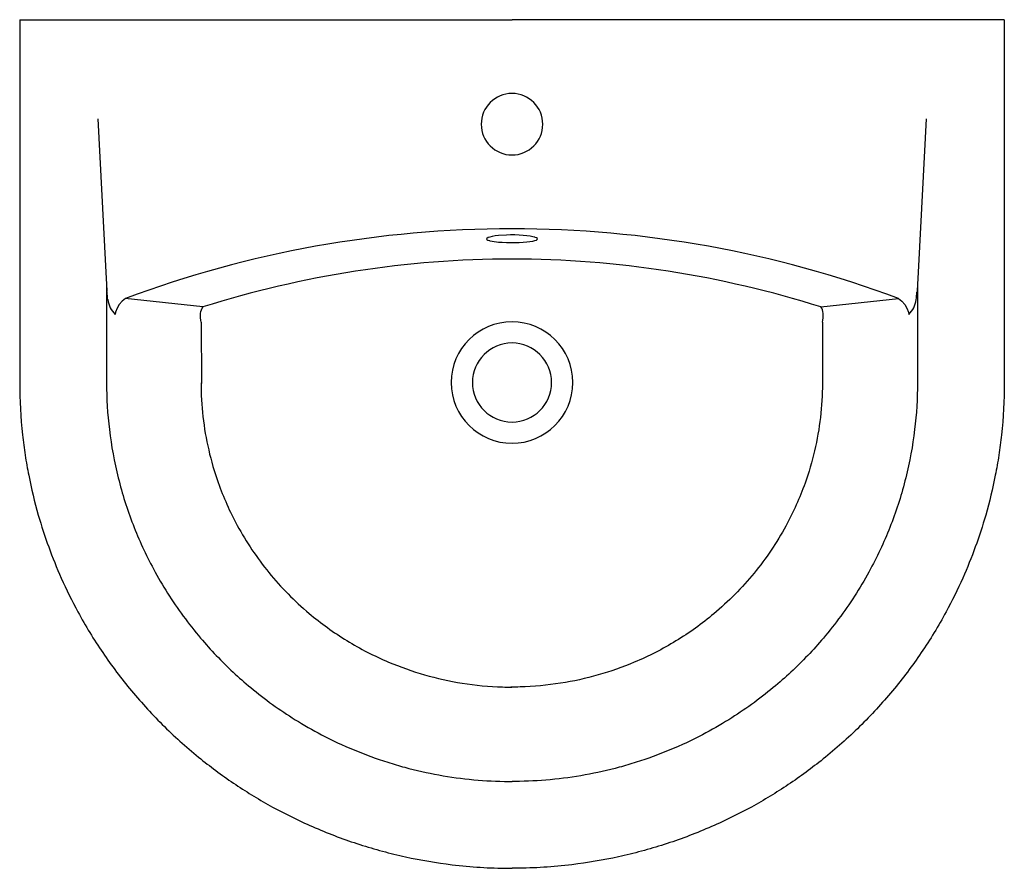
# Model space of a CAD drawing. Header units: millimetres. Extents: x 4636.11 to 4636.67, y 2627.29 to 2627.773.
import ezdxf

# ---------------------------------------------------------------- set-up
doc = ezdxf.new("R2010")
doc.units = ezdxf.units.MM
doc.layers.add('SANINDUSA', color=3, linetype='Continuous')

msp = doc.modelspace()

# ---------------------------------------------------------------- linework, layer by layer
at = {"layer": 'SANINDUSA'}
for p, q in [((4636.109532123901, 2627.773102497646), (4636.389551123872, 2627.77310255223)), ((4636.109532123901, 2627.773102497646), (4636.109532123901, 2627.566381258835)), ((4636.669570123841, 2627.773102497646), (4636.389551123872, 2627.77310255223)), ((4636.669570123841, 2627.773102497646), (4636.669570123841, 2627.566381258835)), ((4636.158932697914, 2627.622111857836), (4636.158932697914, 2627.566381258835)), ((4636.620169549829, 2627.622111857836), (4636.620169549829, 2627.566381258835)), ((4636.213791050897, 2627.60973193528), (4636.169535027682, 2627.614476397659)), ((4636.565184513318, 2627.60973193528), (4636.609440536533, 2627.614476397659)), ((4636.212791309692, 2627.600887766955), (4636.212869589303, 2627.565984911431)), ((4636.566184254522, 2627.600887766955), (4636.566105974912, 2627.565984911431))]:
    msp.add_line(p, q, dxfattribs=at)
at = {"layer": 'SANINDUSA', "flags": 128}
for points in [[(4636.153932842, 2627.716599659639), (4636.158332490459, 2627.633078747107), (4636.159110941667, 2627.618855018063), (4636.159126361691, 2627.618575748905)], [(4636.625169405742, 2627.716599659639), (4636.620769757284, 2627.633078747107), (4636.619991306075, 2627.618855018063), (4636.619975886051, 2627.618575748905)], [(4636.376257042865, 2627.649153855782), (4636.375953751, 2627.649049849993), (4636.375283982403, 2627.648657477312), (4636.375074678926, 2627.648263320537)], [(4636.375074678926, 2627.648263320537), (4636.375284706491, 2627.647923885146), (4636.375856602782, 2627.647601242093), (4636.376667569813, 2627.647343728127)], [(4636.381961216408, 2627.650251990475), (4636.38002339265, 2627.650011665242), (4636.378350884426, 2627.649725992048), (4636.376975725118, 2627.649400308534), (4636.376257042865, 2627.649153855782)], [(4636.402601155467, 2627.649251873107), (4636.401435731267, 2627.649577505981), (4636.399858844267, 2627.649889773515), (4636.397986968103, 2627.650156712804), (4636.395867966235, 2627.650370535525), (4636.393590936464, 2627.650520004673), (4636.391196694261, 2627.65060312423), (4636.38878351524, 2627.650615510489), (4636.386392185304, 2627.650559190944), (4636.381961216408, 2627.650251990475)], [(4636.402623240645, 2627.647390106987), (4636.403447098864, 2627.647692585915), (4636.403931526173, 2627.648038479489), (4636.403960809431, 2627.648497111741), (4636.403514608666, 2627.648869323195), (4636.402667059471, 2627.649233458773), (4636.402601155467, 2627.649251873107)], [(4636.376667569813, 2627.647343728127), (4636.376854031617, 2627.647284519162), (4636.378220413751, 2627.647002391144)], [(4636.378220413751, 2627.647002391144), (4636.381873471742, 2627.646569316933), (4636.384044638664, 2627.646425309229), (4636.386373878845, 2627.646331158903), (4636.388778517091, 2627.64628912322), (4636.391205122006, 2627.646298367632), (4636.393577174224, 2627.646359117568), (4636.395835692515, 2627.646469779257), (4636.397918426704, 2627.646629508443), (4636.399766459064, 2627.646834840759), (4636.40133396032, 2627.647084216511), (4636.402571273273, 2627.647371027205), (4636.402623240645, 2627.647390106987)], [(4636.159714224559, 2627.613804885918), (4636.159562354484, 2627.614595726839), (4636.159196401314, 2627.61821102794)], [(4636.169661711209, 2627.614476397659), (4636.167790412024, 2627.612854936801), (4636.166192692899, 2627.610972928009), (4636.164928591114, 2627.60885716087), (4636.164092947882, 2627.606639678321), (4636.163851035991, 2627.605303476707)], [(4636.609440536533, 2627.614476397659), (4636.611311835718, 2627.612854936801), (4636.612909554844, 2627.610972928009), (4636.614173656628, 2627.60885716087), (4636.615009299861, 2627.606639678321), (4636.615251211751, 2627.605303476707)], [(4636.619388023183, 2627.613804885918), (4636.619539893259, 2627.614595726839), (4636.619905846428, 2627.61821102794)], [(4636.212791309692, 2627.600887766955), (4636.212579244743, 2627.602159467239), (4636.212421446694, 2627.603485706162), (4636.212372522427, 2627.604762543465), (4636.212433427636, 2627.60596503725), (4636.212602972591, 2627.607069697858), (4636.212877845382, 2627.608054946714), (4636.213252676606, 2627.608901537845), (4636.213802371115, 2627.609714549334)], [(4636.566184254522, 2627.600887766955), (4636.566396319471, 2627.602159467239), (4636.566554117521, 2627.603485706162), (4636.566603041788, 2627.604762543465), (4636.566542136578, 2627.60596503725), (4636.566372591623, 2627.607069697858), (4636.566097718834, 2627.608054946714), (4636.565722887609, 2627.608901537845), (4636.5651731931, 2627.609714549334)]]:
    msp.add_lwpolyline(points, dxfattribs=at)
at = {"layer": 'SANINDUSA', "ltscale": 0.5}
for centre, radius, start, end in [((4636.389551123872, 2627.713602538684), 0.0175, 90, 270), ((4636.389551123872, 2627.713602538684), 0.0175, 270, 90), ((4636.389551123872, 2627.566602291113), 0.03457106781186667, 90, 270), ((4636.389551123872, 2627.566602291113), 0.03457106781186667, 270, 90), ((4636.389551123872, 2627.566602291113), 0.02250000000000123, 90, 270), ((4636.389551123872, 2627.566602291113), 0.02250000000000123, 270, 90)]:
    msp.add_arc(centre, radius, start, end, dxfattribs=at)
at = {"layer": 'SANINDUSA'}
for centre, radius, start, end in [((4636.389551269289, 2627.024156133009), 0.6299464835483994, 90.00001323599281, 110.4301871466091), ((4636.389550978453, 2627.024156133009), 0.6299464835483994, 69.56981285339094, 89.99998676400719), ((4636.390919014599, 2627.048146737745), 0.5887589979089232, 90.12848793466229, 107.5146395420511), ((4636.388056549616, 2627.048146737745), 0.5887589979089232, 72.48536045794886, 89.8715120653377), ((4636.173727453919, 2627.615392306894), 0.01410285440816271, 186.4629245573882, 225.6636620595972), ((4636.605374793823, 2627.615392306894), 0.01410285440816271, 314.3363379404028, 353.5370754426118)]:
    msp.add_arc(centre, radius, start, end, dxfattribs=at)
for points, knots in [([(4636.109537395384, 2627.566381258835), (4636.109537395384, 2627.556499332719), (4636.110075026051, 2627.546627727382), (4636.111569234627, 2627.532947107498), (4636.112073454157, 2627.529095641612), (4636.113244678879, 2627.52142579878), (4636.113911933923, 2627.517604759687), (4636.116156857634, 2627.50618975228), (4636.117977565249, 2627.498643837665), (4636.121872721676, 2627.48506781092), (4636.123843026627, 2627.479007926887), (4636.128196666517, 2627.46705383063), (4636.130580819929, 2627.461155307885), (4636.136083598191, 2627.448795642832), (4636.139257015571, 2627.442357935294), (4636.144840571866, 2627.432070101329), (4636.147096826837, 2627.428147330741), (4636.151795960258, 2627.420423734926), (4636.154239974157, 2627.416620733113), (4636.161849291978, 2627.405395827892), (4636.167291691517, 2627.398157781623), (4636.17604429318, 2627.387636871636), (4636.179088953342, 2627.384158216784), (4636.18534321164, 2627.377362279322), (4636.188554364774, 2627.374043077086), (4636.198432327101, 2627.364328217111), (4636.205343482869, 2627.35817497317), (4636.218955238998, 2627.347222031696), (4636.225569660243, 2627.342364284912), (4636.23919868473, 2627.333245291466), (4636.246215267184, 2627.328982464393), (4636.257363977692, 2627.322861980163), (4636.261366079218, 2627.320788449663), (4636.269455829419, 2627.316840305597), (4636.273545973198, 2627.314964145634), (4636.285943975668, 2627.309631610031), (4636.294379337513, 2627.306470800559), (4636.307239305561, 2627.302341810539), (4636.311553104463, 2627.301069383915), (4636.32022530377, 2627.298734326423), (4636.324586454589, 2627.297670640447), (4636.337736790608, 2627.294791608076), (4636.346592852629, 2627.29328789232), (4636.360825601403, 2627.291562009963), (4636.366159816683, 2627.291067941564), (4636.376830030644, 2627.290383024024), (4636.382170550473, 2627.290191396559), (4636.388191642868, 2627.290144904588), (4636.388871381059, 2627.290142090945), (4636.389551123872, 2627.290141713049)], [0, 0, 0, 0, 0.10727952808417, 0.10727952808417, 0.1493927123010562, 0.1493927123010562, 0.1915058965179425, 0.1915058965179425, 0.2757322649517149, 0.2757322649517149, 0.3446969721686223, 0.3446969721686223, 0.4136616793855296, 0.4136616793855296, 0.4913702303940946, 0.4913702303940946, 0.5402752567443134, 0.5402752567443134, 0.5891802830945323, 0.5891802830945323, 0.6869903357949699, 0.6869903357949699, 0.7368211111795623, 0.7368211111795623, 0.7866518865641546, 0.7866518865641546, 0.8863134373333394, 0.8863134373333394, 0.9745557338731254, 0.9745557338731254, 1.062798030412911, 1.062798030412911, 1.111107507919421, 1.111107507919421, 1.159416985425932, 1.159416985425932, 1.256035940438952, 1.256035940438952, 1.304146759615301, 1.304146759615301, 1.352257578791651, 1.352257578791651, 1.44847921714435, 1.44847921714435, 1.505717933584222, 1.505717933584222, 1.562956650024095, 1.562956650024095, 1.570240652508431, 1.570240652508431, 1.570240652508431, 1.570240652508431]), ([(4636.158937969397, 2627.566381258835), (4636.158937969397, 2627.557501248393), (4636.159467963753, 2627.548633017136), (4636.161638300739, 2627.530547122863), (4636.163331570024, 2627.521355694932), (4636.16671544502, 2627.507805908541), (4636.167977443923, 2627.50334582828), (4636.170780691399, 2627.494499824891), (4636.172319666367, 2627.490120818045), (4636.175665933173, 2627.481467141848), (4636.177473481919, 2627.477191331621), (4636.181352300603, 2627.468753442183), (4636.18342324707, 2627.464592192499), (4636.18812642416, 2627.455833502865), (4636.190794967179, 2627.451258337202), (4636.196445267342, 2627.442308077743), (4636.199428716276, 2627.437929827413), (4636.205699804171, 2627.429385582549), (4636.208989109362, 2627.425217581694), (4636.215304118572, 2627.417768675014), (4636.218284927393, 2627.414454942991), (4636.224434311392, 2627.408008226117), (4636.227604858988, 2627.404873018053), (4636.234127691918, 2627.39878868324), (4636.2374800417, 2627.395839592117), (4636.244924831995, 2627.389666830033), (4636.249045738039, 2627.386479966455), (4636.257492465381, 2627.380393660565), (4636.261820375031, 2627.377492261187), (4636.271105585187, 2627.371711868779), (4636.276084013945, 2627.368862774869), (4636.293266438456, 2627.359861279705), (4636.30591007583, 2627.354597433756), (4636.322122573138, 2627.349463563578), (4636.32531923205, 2627.34852599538), (4636.334945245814, 2627.345924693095), (4636.341440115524, 2627.344463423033), (4636.354528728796, 2627.342097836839), (4636.361128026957, 2627.341192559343), (4636.374399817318, 2627.339946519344), (4636.381052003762, 2627.339607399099), (4636.388322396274, 2627.339545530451), (4636.388936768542, 2627.339542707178), (4636.389551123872, 2627.339542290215)], [0, 0, 0, 0, 0.1177534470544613, 0.1177534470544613, 0.2414651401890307, 0.2414651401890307, 0.3028363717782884, 0.3028363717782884, 0.3642076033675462, 0.3642076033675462, 0.4255788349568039, 0.4255788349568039, 0.4869500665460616, 0.4869500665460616, 0.5567110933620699, 0.5567110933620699, 0.6264721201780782, 0.6264721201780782, 0.6962331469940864, 0.6962331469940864, 0.754695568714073, 0.754695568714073, 0.8131579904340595, 0.8131579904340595, 0.871620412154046, 0.871620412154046, 0.93963615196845, 0.93963615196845, 1.007651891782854, 1.007651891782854, 1.082394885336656, 1.082394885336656, 1.260071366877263, 1.260071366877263, 1.3032262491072, 1.3032262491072, 1.389536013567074, 1.389536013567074, 1.475845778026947, 1.475845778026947, 1.56215554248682, 1.56215554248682, 1.570122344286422, 1.570122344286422, 1.570122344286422, 1.570122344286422]), ([(4636.212663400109, 2627.566381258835), (4636.212663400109, 2627.559968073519), (4636.213028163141, 2627.553556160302), (4636.215211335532, 2627.534431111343), (4636.218121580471, 2627.521835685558), (4636.225399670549, 2627.501307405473), (4636.22903417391, 2627.493140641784), (4636.23842206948, 2627.475830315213), (4636.244452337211, 2627.466834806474), (4636.25813664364, 2627.450056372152), (4636.265788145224, 2627.442280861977), (4636.280868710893, 2627.429570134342), (4636.28806034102, 2627.424379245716), (4636.303174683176, 2627.415105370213), (4636.311102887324, 2627.411021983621), (4636.325985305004, 2627.404714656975), (4636.332849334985, 2627.402283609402), (4636.346843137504, 2627.398267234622), (4636.353967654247, 2627.396682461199), (4636.36879632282, 2627.394312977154), (4636.376511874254, 2627.393583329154), (4636.386005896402, 2627.393296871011), (4636.38777238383, 2627.393269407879), (4636.389538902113, 2627.393267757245)], [0, 0, 0, 0, 0.1120803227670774, 0.1120803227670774, 0.3362409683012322, 0.3362409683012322, 0.4910605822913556, 0.4910605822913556, 0.6773037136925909, 0.6773037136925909, 0.8635468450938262, 0.8635468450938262, 1.014177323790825, 1.014177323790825, 1.164807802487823, 1.164807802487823, 1.287497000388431, 1.287497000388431, 1.410186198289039, 1.410186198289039, 1.540157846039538, 1.540157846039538, 1.569852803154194, 1.569852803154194, 1.569852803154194, 1.569852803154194]), ([(4636.566105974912, 2627.565984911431), (4636.566091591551, 2627.559571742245), (4636.565712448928, 2627.553160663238), (4636.563486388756, 2627.534040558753), (4636.560547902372, 2627.521451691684), (4636.553223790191, 2627.500939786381), (4636.549570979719, 2627.492781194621), (4636.540144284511, 2627.475491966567), (4636.534093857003, 2627.466510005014), (4636.520371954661, 2627.449762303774), (4636.512703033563, 2627.442003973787), (4636.497593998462, 2627.429327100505), (4636.490390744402, 2627.424152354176), (4636.475255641, 2627.414912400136), (4636.467318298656, 2627.410846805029), (4636.452421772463, 2627.404572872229), (4636.44555230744, 2627.402157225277), (4636.431549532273, 2627.398172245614), (4636.424421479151, 2627.396603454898), (4636.409587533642, 2627.394267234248), (4636.401870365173, 2627.393554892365), (4636.39237572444, 2627.393289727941), (4636.390609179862, 2627.39326622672), (4636.38884266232, 2627.393268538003)], [0, 0, 0, 0, 0.1120803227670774, 0.1120803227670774, 0.3362409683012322, 0.3362409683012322, 0.4910605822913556, 0.4910605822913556, 0.6773037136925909, 0.6773037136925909, 0.8635468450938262, 0.8635468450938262, 1.014177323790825, 1.014177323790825, 1.164807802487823, 1.164807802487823, 1.287497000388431, 1.287497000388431, 1.410186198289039, 1.410186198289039, 1.540157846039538, 1.540157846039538, 1.569852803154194, 1.569852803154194, 1.569852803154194, 1.569852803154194]), ([(4636.669564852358, 2627.566381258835), (4636.669564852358, 2627.556499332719), (4636.669027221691, 2627.546627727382), (4636.667533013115, 2627.532947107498), (4636.667028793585, 2627.529095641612), (4636.665857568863, 2627.52142579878), (4636.665190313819, 2627.517604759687), (4636.662945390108, 2627.50618975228), (4636.661124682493, 2627.498643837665), (4636.657229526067, 2627.48506781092), (4636.655259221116, 2627.479007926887), (4636.650905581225, 2627.46705383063), (4636.648521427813, 2627.461155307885), (4636.643018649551, 2627.448795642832), (4636.639845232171, 2627.442357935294), (4636.634261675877, 2627.432070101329), (4636.632005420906, 2627.428147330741), (4636.627306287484, 2627.420423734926), (4636.624862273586, 2627.416620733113), (4636.617252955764, 2627.405395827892), (4636.611810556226, 2627.398157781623), (4636.603057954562, 2627.387636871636), (4636.600013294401, 2627.384158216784), (4636.593759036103, 2627.377362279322), (4636.590547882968, 2627.374043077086), (4636.580669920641, 2627.364328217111), (4636.573758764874, 2627.35817497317), (4636.560147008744, 2627.347222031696), (4636.553532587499, 2627.342364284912), (4636.539903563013, 2627.333245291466), (4636.532886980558, 2627.328982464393), (4636.52173827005, 2627.322861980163), (4636.517736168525, 2627.320788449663), (4636.509646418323, 2627.316840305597), (4636.505556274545, 2627.314964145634), (4636.493158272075, 2627.309631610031), (4636.48472291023, 2627.306470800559), (4636.471862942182, 2627.302341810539), (4636.46754914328, 2627.301069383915), (4636.458876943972, 2627.298734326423), (4636.454515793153, 2627.297670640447), (4636.441365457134, 2627.294791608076), (4636.432509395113, 2627.29328789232), (4636.418276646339, 2627.291562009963), (4636.412942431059, 2627.291067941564), (4636.402272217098, 2627.290383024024), (4636.396931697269, 2627.290191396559), (4636.390910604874, 2627.290144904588), (4636.390230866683, 2627.290142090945), (4636.389551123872, 2627.290141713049)], [0, 0, 0, 0, 0.10727952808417, 0.10727952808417, 0.1493927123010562, 0.1493927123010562, 0.1915058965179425, 0.1915058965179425, 0.2757322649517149, 0.2757322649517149, 0.3446969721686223, 0.3446969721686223, 0.4136616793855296, 0.4136616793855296, 0.4913702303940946, 0.4913702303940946, 0.5402752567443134, 0.5402752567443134, 0.5891802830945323, 0.5891802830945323, 0.6869903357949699, 0.6869903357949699, 0.7368211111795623, 0.7368211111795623, 0.7866518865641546, 0.7866518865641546, 0.8863134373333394, 0.8863134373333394, 0.9745557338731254, 0.9745557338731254, 1.062798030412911, 1.062798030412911, 1.111107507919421, 1.111107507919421, 1.159416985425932, 1.159416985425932, 1.256035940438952, 1.256035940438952, 1.304146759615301, 1.304146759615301, 1.352257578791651, 1.352257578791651, 1.44847921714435, 1.44847921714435, 1.505717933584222, 1.505717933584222, 1.562956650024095, 1.562956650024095, 1.570240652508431, 1.570240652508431, 1.570240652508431, 1.570240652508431]), ([(4636.620164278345, 2627.566381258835), (4636.620164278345, 2627.557501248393), (4636.61963428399, 2627.548633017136), (4636.617463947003, 2627.530547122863), (4636.615770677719, 2627.521355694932), (4636.612386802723, 2627.507805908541), (4636.61112480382, 2627.50334582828), (4636.608321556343, 2627.494499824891), (4636.606782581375, 2627.490120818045), (4636.603436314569, 2627.481467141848), (4636.601628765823, 2627.477191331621), (4636.597749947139, 2627.468753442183), (4636.595679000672, 2627.464592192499), (4636.590975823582, 2627.455833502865), (4636.588307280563, 2627.451258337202), (4636.5826569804, 2627.442308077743), (4636.579673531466, 2627.437929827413), (4636.573402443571, 2627.429385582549), (4636.570113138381, 2627.425217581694), (4636.56379812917, 2627.417768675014), (4636.56081732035, 2627.414454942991), (4636.554667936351, 2627.408008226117), (4636.551497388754, 2627.404873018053), (4636.544974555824, 2627.39878868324), (4636.541622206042, 2627.395839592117), (4636.534177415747, 2627.389666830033), (4636.530056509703, 2627.386479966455), (4636.521609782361, 2627.380393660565), (4636.517281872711, 2627.377492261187), (4636.507996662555, 2627.371711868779), (4636.503018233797, 2627.368862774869), (4636.485835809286, 2627.359861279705), (4636.473192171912, 2627.354597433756), (4636.456979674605, 2627.349463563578), (4636.453783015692, 2627.34852599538), (4636.444157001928, 2627.345924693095), (4636.437662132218, 2627.344463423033), (4636.424573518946, 2627.342097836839), (4636.417974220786, 2627.341192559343), (4636.404702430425, 2627.339946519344), (4636.39805024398, 2627.339607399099), (4636.390779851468, 2627.339545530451), (4636.3901654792, 2627.339542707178), (4636.389551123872, 2627.339542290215)], [0, 0, 0, 0, 0.1177534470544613, 0.1177534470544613, 0.2414651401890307, 0.2414651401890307, 0.3028363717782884, 0.3028363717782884, 0.3642076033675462, 0.3642076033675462, 0.4255788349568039, 0.4255788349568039, 0.4869500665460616, 0.4869500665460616, 0.5567110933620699, 0.5567110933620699, 0.6264721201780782, 0.6264721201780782, 0.6962331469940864, 0.6962331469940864, 0.754695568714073, 0.754695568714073, 0.8131579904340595, 0.8131579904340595, 0.871620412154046, 0.871620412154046, 0.93963615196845, 0.93963615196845, 1.007651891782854, 1.007651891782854, 1.082394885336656, 1.082394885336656, 1.260071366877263, 1.260071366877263, 1.3032262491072, 1.3032262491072, 1.389536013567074, 1.389536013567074, 1.475845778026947, 1.475845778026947, 1.56215554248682, 1.56215554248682, 1.570122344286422, 1.570122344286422, 1.570122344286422, 1.570122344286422])]:
    msp.add_open_spline(points, degree=3, knots=knots, dxfattribs=at)

doc.saveas('drawing.dxf')
